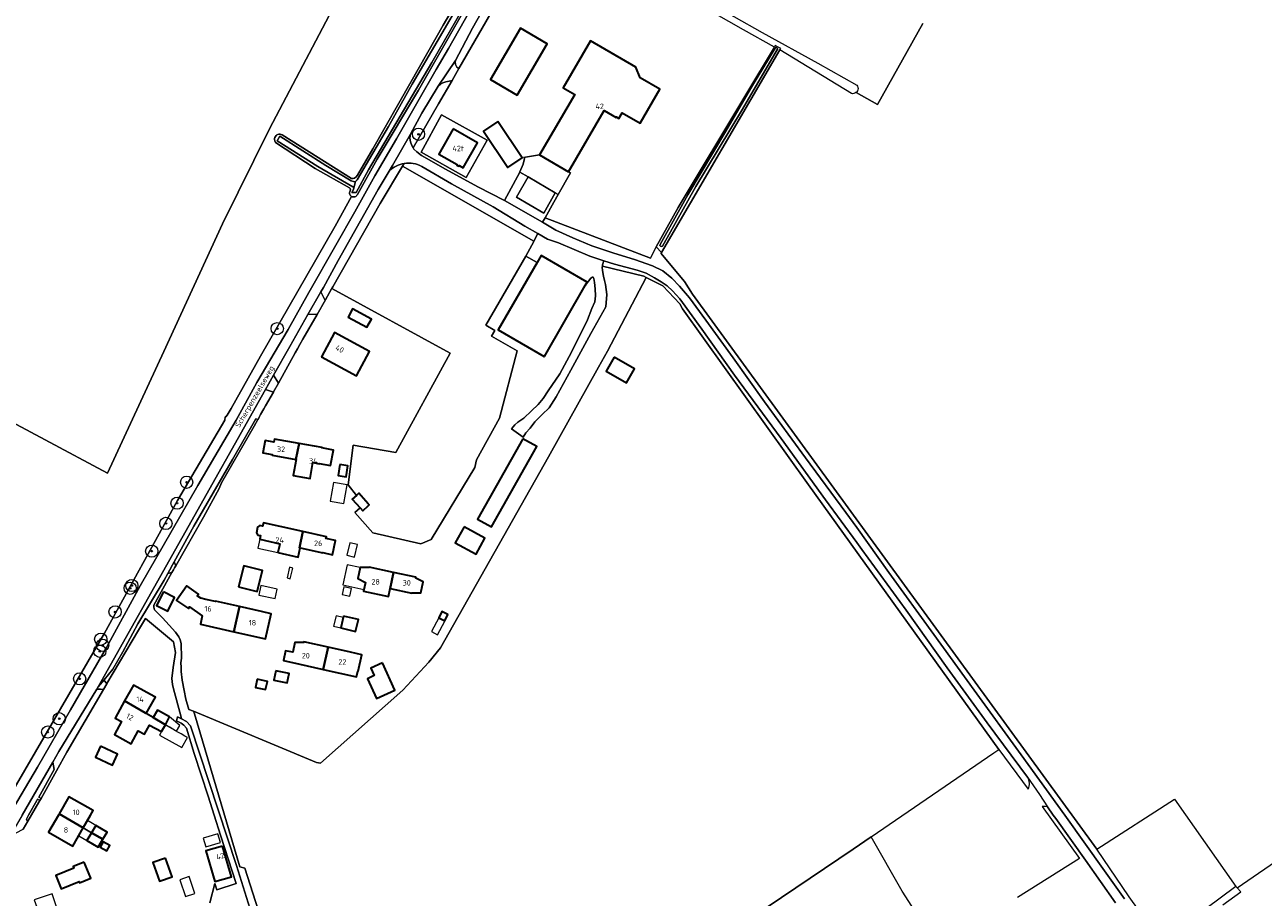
# Model space of a CAD drawing. Header units: metres. Extents: x 153919 to 160124, y 449312 to 452850.
# Tile 77 of 81: x 156728 to 157133, y 450473 to 450759. Entities that reach past the tile are written whole.
import ezdxf
from ezdxf.enums import TextEntityAlignment as Align

# ---------------------------------------------------------------- set-up
doc = ezdxf.new("R2010")
doc.units = ezdxf.units.M
for name, color, linetype, lineweight in [('B-WE-GR-BOOM-S', 90, 'Continuous', 25), ('B-WE-GR-BOS_GEMENGD-GV', 40, 'Continuous', 13), ('B-WE-GR-BOUWLAND-GV', 80, 'Continuous', 13), ('B-WE-GR-GRAS-GV', 60, 'Continuous', 13), ('B-WE-OG-BEBOUWING-GV', 7, 'Continuous', 35), ('B-WE-OG-BEBOUWING-T18', 7, 'Continuous', 18), ('B-WE-OG-BEBOUWING_LUIFEL-GV', 7, 'Continuous', 18), ('B-WE-OG-BEBOUWING_OVERBOUWING-GV', 7, 'Continuous', 18), ('B-WE-OG-TERREIN_CULTUURSCHEIDING-GV', 7, 'Continuous', 18), ('B-WE-OG-TERREIN_ERF-GV', 7, 'Continuous', 18), ('B-WE-OG-TOPOGRAFIE-T18', 7, 'Continuous', 18), ('B-WE-OG-TOPOGRAFIE_WATER-GV', 130, 'Continuous', 18), ('B-WE-OG-TOPOGRAFIE_WATER_SLOOT-GV', 120, 'Continuous', 18), ('B-WE-OG-WEG-GV', 7, 'Continuous', 18), ('B-WE-VH-VERHARDING_ASFALT-GV', 252, 'Continuous', 18), ('B-WE-VH-VERHARDING_BETONSTRAATSTEEN-GV', 252, 'Continuous', 18), ('B-WE-VH-VERHARDING_HALFVERHARDING_GRIND-GV', 252, 'Continuous', 18), ('B-WE-VH-VERHARDING_STRAATBAKSTEEN-GV', 252, 'Continuous', 18)]:
    doc.layers.add(name, color=color, linetype=linetype, lineweight=lineweight)
doc.styles.add('NLCS-ISO-M1000-T18', font='NLCS-ISO.ttf', dxfattribs={"height": 1.8})

# ---------------------------------------------------------------- blocks, each defined once
blk = doc.blocks.new('SGR-BOOM_01-SO')
at = {"linetype": 'ByBlock', "lineweight": 18}
h = blk.add_hatch(color=0, dxfattribs=at)
h.dxf.hatch_style = 1
edge = h.paths.add_edge_path()
edge.add_arc((0, 0), 0.25, 0, 360)
at = {"color": 0, "linetype": 'ByBlock', "lineweight": 18}
for radius in [2, 0.25]:
    blk.add_circle((0, 0), radius, dxfattribs=at)

msp = doc.modelspace()

# ---------------------------------------------------------------- linework, layer by layer
at = {"layer": 'B-WE-GR-BOS_GEMENGD-GV', "flags": 128}
for points in [[(156722.499, 450505.329), (156754.001, 450559.453), (156777.947, 450602.916), (156793.424, 450629.132), (156793.519, 450630.214), (156793.724, 450630.238), (156794.136, 450630.786), (156795.429, 450633.015), (156805.065, 450650.053), (156829.503, 450692.657), (156834.798, 450702.366), (156834.795, 450702.368), (156834.568, 450702.546), (156834.385, 450702.769), (156834.255, 450703.027), (156834.184, 450703.307), (156834.176, 450703.595), (156834.23, 450703.879), (156834.344, 450704.144), (156834.412, 450704.289), (156834.448, 450704.445), (156834.45, 450704.605), (156834.418, 450704.762), (156834.354, 450704.909), (156834.26, 450705.039), (156834.125, 450705.165), (156822.921, 450711.537), (156810.004, 450719.964), (156809.81, 450720.264), (156809.682, 450720.598), (156809.628, 450720.951), (156809.648, 450721.308), (156809.742, 450721.652), (156809.906, 450721.969), (156810.133, 450722.245), (156810.412, 450722.468), (156810.732, 450722.627), (156811.078, 450722.716), (156811.435, 450722.731), (156811.787, 450722.671), (156812.119, 450722.539), (156834.798, 450708.257), (156835.337, 450708.192), (156835.8, 450708.378), (156836.297, 450708.743), (156836.72, 450709.287), (156841.8, 450717.927), (156854.296, 450740.008), (156864.742, 450758.384), (156875.076, 450776.025)], [(156832.984, 450771.991), (156807.995, 450724.455), (156792.671, 450693.349), (156773.397, 450651.644), (156755.01, 450611.861), (156714.124, 450633.628)]]:
    msp.add_lwpolyline(points, dxfattribs=at)
at = {"layer": 'B-WE-GR-BOUWLAND-GV', "flags": 128}
msp.add_lwpolyline([(157021.634, 450758.897), (157006.804, 450732.399), (156999.768, 450736.337), (156999.741, 450736.311), (156999.41, 450736.114), (156999.042, 450735.996), (156998.658, 450735.961), (156998.276, 450736.014), (156974.908, 450750.351), (156936.146, 450684.013), (156935.995, 450683.754), (156943.721, 450674.547), (156946.261, 450670.419), (157078.465, 450488.776), (157103.953, 450505.213), (157124.019, 450476.637), (157124.444, 450476.189), (157272.434, 450577.945)], dxfattribs=at)
at = {"layer": 'B-WE-GR-GRAS-GV', "flags": 128}
for points in [[(156773.397, 450651.644), (156792.671, 450693.349), (156807.995, 450724.455), (156832.984, 450771.991), (156842.301, 450783.61), (156858.176, 450799.815), (156887.008, 450796.93), (156890.774, 450803.424), (156950.772, 450906.87), (156949.463, 450907.854), (156931.015, 450901.999), (156908.047, 450892.425), (156888.148, 450884.131), (156841.793, 450863.48), (156738.943, 450818.431), (156671.627, 450789.587)], [(156961.372, 450463.519), (156998.87, 450488.855), (157004.752, 450492.887), (157044.878, 450520.389), (157046.505, 450521.47), (156984.195, 450607.989), (156943.052, 450665.536), (156942.117, 450667.184), (156936.657, 450673.08), (156931.163, 450675.893), (156918.562, 450651.748), (156915.526, 450646.547), (156899.172, 450617.155), (156863.85, 450554.714), (156860.096, 450549.974), (156851.547, 450540.823), (156824.691, 450517.01), (156823.368, 450517.143), (156783.152, 450533.944), (156783.438, 450533.063), (156798.233, 450483.011), (156799.903, 450482.637), (156805.195, 450466.233)], [(156556.4, 450623.722), (156554.989, 450623.268), (156563.881, 450595.625), (156567.348, 450596.821), (156659.171, 450628.505), (156669.424, 450630.471), (156684.944, 450632.035), (156714.124, 450633.628), (156755.01, 450611.861), (156773.397, 450651.644)], [(156805.195, 450466.233), (156799.903, 450482.637), (156798.233, 450483.011), (156783.438, 450533.063), (156783.152, 450533.944), (156781.659, 450534.489), (156780.664, 450537.929), (156780.058, 450540.77), (156779.445, 450544.119), (156779.145, 450546.986), (156779.052, 450548.41), (156778.972, 450549.746), (156779.254, 450551.308), (156779.085, 450556.156), (156778.782, 450557.328), (156778.34, 450558.325), (156777.246, 450559.862), (156775.143, 450562.146), (156773.009, 450564.466), (156770.43, 450567.088), (156770.158, 450568.031), (156770.159, 450568.603), (156776.061, 450579.294), (156774.714, 450578.971), (156773.543, 450576.849), (156764.957, 450562.5), (156760.032, 450553.332), (156756.762, 450547.741), (156753.891, 450544.266), (156754.135, 450543.803), (156754.752, 450542.92), (156754.812, 450543.022), (156765.102, 450560.426), (156767.486, 450564.325), (156776.554, 450556.613), (156776.947, 450554.948), (156777.268, 450553.114), (156776.505, 450548.25), (156776.002, 450544.626), (156776.247, 450542.727), (156776.572, 450541.295), (156779.039, 450532.404), (156779.213, 450531.451), (156780.889, 450530.625), (156782.163, 450529.219), (156797.24, 450483.51), (156802.055, 450467.778)]]:
    msp.add_lwpolyline(points, dxfattribs=at)
for points in [[(156860.804, 450590.152), (156875.146, 450613.661), (156875.704, 450616.144), (156883.201, 450629.83), (156888.956, 450651.881), (156880.604, 450656.697), (156881.663, 450658.549), (156878.698, 450660.268), (156891.796, 450682.859), (156894.422, 450687.609), (156894.452, 450687.667), (156894.454, 450687.671), (156851.518, 450712.289), (156844.197, 450700.095), (156828.67, 450672.784), (156828.374, 450672.262), (156867.032, 450651.115), (156849.248, 450618.605), (156835.334, 450621.039), (156833.727, 450607.96), (156836.404, 450604.566), (156837.174, 450605.254), (156840.223, 450601.84), (156840.579, 450601.441), (156840.394, 450601.276), (156838.455, 450599.543), (156837.615, 450600.484), (156835.92, 450598.97), (156841.752, 450592.262), (156857.419, 450588.662)], [(156920.74, 450649.761), (156927.345, 450645.911), (156924.683, 450641.345), (156918.078, 450645.195)]]:
    msp.add_lwpolyline(points, close=True, dxfattribs=at)
at = {"layer": 'B-WE-OG-BEBOUWING-GV', "flags": 128}
for points in [[(156889.005, 450735.51), (156898.787, 450752.277), (156890.044, 450757.378), (156880.262, 450740.611)], [(156896.294, 450715.941), (156905.772, 450710.428), (156917.43, 450730.471), (156921.298, 450728.222), (156921.389, 450728.378), (156922.265, 450727.868), (156923.321, 450729.683), (156929.158, 450726.288), (156935.619, 450737.396), (156929.142, 450741.163), (156927.79, 450744.601), (156912.948, 450753.234), (156904.033, 450737.907), (156907.797, 450735.718)], [(156868.033, 450724.424), (156863.385, 450716.227), (156869.371, 450712.833), (156869.255, 450712.628), (156869.9, 450712.263), (156870.004, 450712.446), (156871.344, 450711.686), (156876.004, 450719.904)], [(156882.639, 450726.836), (156877.918, 450723.67), (156885.893, 450711.782), (156890.614, 450714.948)], [(156911.236, 450673.202), (156911.904, 450674.361), (156896.837, 450683.053), (156895.5, 450680.735), (156882.782, 450658.688), (156897.848, 450649.996), (156897.879, 450650.05)], [(156833.679, 450662.891), (156839.832, 450659.553), (156841.293, 450662.246), (156835.14, 450665.584)], [(156824.996, 450649.874), (156836.414, 450643.699), (156840.7, 450651.6), (156829.279, 450657.796)], [(156920.74, 450649.761), (156918.078, 450645.195), (156924.683, 450641.345), (156927.345, 450645.911)], [(156816.586, 450616.325), (156817.694, 450621.539), (156809.574, 450623.001), (156809.389, 450621.973), (156806.572, 450622.48), (156805.844, 450618.438), (156808.894, 450617.889), (156808.866, 450617.732)], [(156890.806, 450623.07), (156876.051, 450596.82), (156880.596, 450594.266), (156895.351, 450620.516)], [(156817.694, 450621.539), (156816.586, 450616.325), (156816.689, 450616.306), (156815.74, 450611.097), (156821.244, 450610.093), (156822.193, 450615.302), (156824.198, 450614.937), (156824.218, 450615.045), (156827.953, 450614.364), (156828.872, 450619.406), (156825.137, 450620.087), (156825.157, 450620.195)], [(156830.964, 450614.667), (156830.421, 450611.077), (156833.099, 450610.671), (156833.642, 450614.261)], [(156836.404, 450604.566), (156835.049, 450603.357), (156837.615, 450600.484), (156838.455, 450599.543), (156840.394, 450601.276), (156840.579, 450601.441), (156840.223, 450601.84), (156837.174, 450605.254)], [(156810.74, 450585.836), (156817.389, 450584.365), (156818.059, 450587.396), (156817.84, 450587.445), (156818.938, 450592.74), (156811.49, 450594.388), (156805.989, 450595.607), (156805.739, 450594.484), (156804.841, 450594.682), (156804.09, 450594.189), (156803.686, 450592.338), (156804.164, 450591.576), (156805.049, 450591.385), (156804.796, 450590.208), (156811.386, 450588.701), (156811.259, 450588.137)], [(156871.631, 450594.294), (156868.744, 450589.066), (156875.524, 450585.322), (156878.411, 450590.551)], [(156818.059, 450587.396), (156825.401, 450585.772), (156825.414, 450585.827), (156828.544, 450585.135), (156829.568, 450589.76), (156826.461, 450590.447), (156826.594, 450591.047), (156818.938, 450592.74), (156817.84, 450587.445)], [(156797.903, 450574.658), (156803.937, 450573.149), (156805.651, 450580.002), (156799.617, 450581.511)], [(156847.447, 450574.112), (156848.532, 450579.368), (156840.569, 450581.125), (156840.531, 450580.954), (156837.641, 450580.949), (156836.847, 450577.355), (156839.339, 450576.079), (156838.714, 450573.247), (156846.896, 450571.441)], [(156848.532, 450579.368), (156847.447, 450574.112), (156854.529, 450572.549), (156854.552, 450572.654), (156857.488, 450572.658), (156858.281, 450576.254), (156855.784, 450577.533), (156855.833, 450577.756)], [(156796.285, 450559.965), (156798.188, 450568.164), (156790.334, 450569.931), (156790.31, 450569.824), (156787.219, 450570.517), (156785.506, 450570.908), (156784.381, 450571.696), (156784.797, 450572.292), (156780.949, 450574.981), (156777.616, 450570.21), (156781.468, 450567.518), (156781.858, 450568.076), (156786.015, 450565.171), (156785.395, 450562.418)], [(156773.28, 450573.041), (156771.026, 450568.521), (156774.714, 450566.682), (156776.968, 450571.202)], [(156798.188, 450568.164), (156796.285, 450559.965), (156806.709, 450557.618), (156808.557, 450565.831), (156805.353, 450566.552)], [(156866.339, 450565.573), (156864.386, 450566.586), (156863.328, 450564.544), (156865.281, 450563.531)], [(156832.22, 450565.102), (156831.293, 450561.21), (156836.157, 450560.052), (156837.084, 450563.944)], [(156825.521, 450547.616), (156827.122, 450554.878), (156819.201, 450556.626), (156819.163, 450556.455), (156816.273, 450556.45), (156815.571, 450553.272), (156813.27, 450553.753), (156812.597, 450550.522), (156817.95, 450549.348), (156825.153, 450547.697)], [(156827.122, 450554.878), (156825.521, 450547.616), (156836.432, 450545.223), (156836.84, 450547.08), (156836.947, 450547.056), (156838.131, 450552.453), (156834.465, 450553.257)], [(156844.978, 450549.767), (156841.153, 450548.028), (156842.251, 450545.61), (156839.988, 450544.582), (156842.922, 450538.127), (156849.011, 450540.894)], [(156810.061, 450547.21), (156809.416, 450544.101), (156813.803, 450543.191), (156814.448, 450546.3)], [(156760.611, 450537.303), (156767.348, 450533.374), (156767.653, 450533.196), (156770.706, 450538.528), (156770.303, 450538.759), (156763.468, 450542.51)], [(156803.956, 450544.398), (156803.386, 450541.728), (156806.726, 450541.016), (156807.295, 450543.686)], [(156773.936, 450529.532), (156769.919, 450531.875), (156767.653, 450533.196), (156767.348, 450533.374), (156760.611, 450537.303), (156757.538, 450531.703), (156759.598, 450530.572), (156757.274, 450526.338), (156762.753, 450523.331), (156765.063, 450527.539), (156767.14, 450526.398), (156768.8, 450529.423), (156772.701, 450527.282), (156773.319, 450528.407)], [(156769.919, 450531.875), (156773.936, 450529.532), (156775.328, 450532.067), (156771.339, 450534.353)], [(156752.763, 450522.476), (156751.089, 450518.919), (156756.624, 450516.315), (156758.298, 450519.872)], [(156739.203, 450500.4), (156747.093, 450495.787), (156749.481, 450500), (156750.326, 450501.491), (156742.375, 450505.997)], [(156747.093, 450495.787), (156739.203, 450500.4), (156738.976, 450500), (156735.777, 450494.357), (156743.728, 450489.85)], [(156753.478, 450492.054), (156749.781, 450494.215), (156748.265, 450491.62), (156751.963, 450489.461)], [(156749.781, 450494.215), (156753.478, 450492.054), (156754.854, 450494.411), (156751.156, 450496.57)], [(156752.609, 450489.45), (156754.793, 450488.234), (156755.766, 450489.981), (156753.582, 450491.197)], [(156792.607, 450489.839), (156787.21, 450488.249), (156790.166, 450478.215), (156795.563, 450479.805)], [(156747.402, 450484.586), (156743.778, 450483.108), (156743.961, 450482.659), (156738.083, 450480.263), (156739.859, 450475.906), (156745.73, 450478.3), (156745.909, 450477.862), (156749.54, 450479.342)], [(156774.001, 450485.913), (156769.834, 450484.415), (156772.026, 450478.319), (156776.193, 450479.817)]]:
    msp.add_lwpolyline(points, close=True, dxfattribs=at)
at = {"layer": 'B-WE-OG-BEBOUWING_LUIFEL-GV', "flags": 128}
for points in [[(156811.386, 450588.701), (156804.796, 450590.208), (156804.151, 450587.294), (156810.74, 450585.836)], [(156833.405, 450581.884), (156831.941, 450575.251), (156838.821, 450573.733), (156839.339, 450576.079), (156836.847, 450577.355), (156837.641, 450580.949)], [(156828.958, 450561.766), (156831.293, 450561.21), (156832.104, 450564.615), (156829.769, 450565.171)], [(156862.874, 450558.95), (156865.29, 450563.45), (156863.352, 450564.49), (156860.936, 450559.991)], [(156781.141, 450525.329), (156780.328, 450525.803), (156779.056, 450526.545), (156778.053, 450527.13), (156777.285, 450527.578), (156776.378, 450528.107), (156775.388, 450528.684), (156773.936, 450529.532), (156773.319, 450528.407), (156772.701, 450527.282), (156772.038, 450526.075), (156779.348, 450522.062)], [(156778.654, 450529.276), (156775.328, 450532.067), (156773.936, 450529.532), (156777.568, 450527.414)], [(156749.781, 450494.215), (156751.156, 450496.57), (156748.437, 450498.158), (156747.093, 450495.787)], [(156749.781, 450494.215), (156747.093, 450495.787), (156745.61, 450493.17), (156748.265, 450491.62)], [(156736.581, 450460.627), (156735.698, 450465.43), (156739.692, 450466.165), (156736.977, 450474.251), (156730.997, 450472.243), (156733.702, 450465.063), (156734.585, 450460.259)]]:
    msp.add_lwpolyline(points, close=True, dxfattribs=at)
at = {"layer": 'B-WE-OG-BEBOUWING_OVERBOUWING-GV', "flags": 128}
for points in [[(156828.939, 450608.815), (156827.879, 450602.655), (156832.314, 450601.892), (156833.374, 450608.051)], [(156833.314, 450584.953), (156835.815, 450584.382), (156836.76, 450588.519), (156834.26, 450589.091)], [(156815.612, 450580.798), (156814.58, 450581.053), (156813.714, 450577.541), (156814.746, 450577.286)], [(156810.492, 450573.932), (156805.111, 450575.073), (156804.447, 450571.943), (156809.828, 450570.802)], [(156832.305, 450574.666), (156831.741, 450572.127), (156834.279, 450571.563), (156834.843, 450574.102)], [(156787.153, 450489.597), (156791.949, 450491.01), (156791.102, 450493.887), (156786.305, 450492.474)], [(156781.717, 450479.841), (156778.684, 450478.821), (156780.533, 450473.324), (156783.566, 450474.344)]]:
    msp.add_lwpolyline(points, close=True, dxfattribs=at)
at = {"layer": 'B-WE-OG-TERREIN_CULTUURSCHEIDING-GV', "flags": 128}
for points in [[(156722.883, 450500), (156732.09, 450515.609), (156742.919, 450534.399), (156754.716, 450554.773), (156765.695, 450574.933), (156776.18, 450593.211), (156784.544, 450607.815), (156790.137, 450617.3), (156797.095, 450629.153), (156803.873, 450641.472), (156814.078, 450658.81), (156820.881, 450670.946), (156829.669, 450686.39), (156835.862, 450697.271), (156842.442, 450709.047), (156849.544, 450721.219), (156856.454, 450733.463), (156862.499, 450743.934), (156866.473, 450750.727), (156876.782, 450768.98)], [(156873.706, 450766.948), (156856.655, 450737.13), (156843.161, 450714.569), (156836.722, 450703.005), (156836.587, 450702.749), (156836.401, 450702.529), (156836.17, 450702.355), (156835.908, 450702.235), (156835.625, 450702.175), (156835.337, 450702.178), (156835.056, 450702.243), (156834.798, 450702.366), (156829.503, 450692.657), (156805.065, 450650.053), (156795.429, 450633.015), (156794.136, 450630.786), (156793.724, 450630.238), (156793.519, 450630.214), (156793.424, 450629.132), (156777.947, 450602.916), (156754.001, 450559.453), (156722.499, 450505.329)], [(156825.931, 450668.771), (156826.277, 450668.575), (156828.29, 450672.115), (156828.374, 450672.262), (156828.67, 450672.784), (156844.197, 450700.095), (156851.518, 450712.289), (156852.048, 450713.173)], [(156847.131, 450710.637), (156843.572, 450704.618), (156837.708, 450694.341), (156830.43, 450681.378), (156825.628, 450672.534), (156824.787, 450671.11), (156825.931, 450668.771)], [(157084.595, 450471.311), (157074.768, 450485.196), (157065.058, 450498.823), (157064.261, 450500), (157062.434, 450502.697), (157061.688, 450502.803), (157061.145, 450502.815), (157060.686, 450502.791), (157072.83, 450485.787), (157052.612, 450473.049)], [(157026.102, 450457.622), (157014.834, 450475.079), (157004.752, 450492.887), (156998.87, 450488.855), (156961.372, 450463.519)]]:
    msp.add_lwpolyline(points, dxfattribs=at)
for points in [[(156869.916, 450744.204), (156881.558, 450764.392), (156880.509, 450764.464), (156879.379, 450764.29), (156878.429, 450764.012), (156877.688, 450763.14), (156874.371, 450757.411), (156868.793, 450746.776), (156868.659, 450746.248), (156868.849, 450745.508), (156869.205, 450744.689)], [(156854.955, 450718.26), (156863.27, 450732.679), (156867.675, 450740.318), (156866.686, 450740.083), (156865.652, 450739.823), (156864.627, 450739.483), (156863.869, 450739.064), (156863.129, 450738.401), (156857.833, 450729.634), (156854.106, 450722.736), (156853.924, 450721.404), (156854.141, 450720.199), (156854.546, 450718.98)], [(156820.479, 450663.712), (156814.592, 450653.248), (156809.334, 450643.902), (156810.889, 450641.323), (156816.367, 450651.202), (156817.111, 450652.486), (156817.956, 450653.943), (156818.933, 450655.629), (156823.622, 450663.719), (156823.315, 450663.897)], [(156733.292, 450505.453), (156738.293, 450514.472), (156741.679, 450520.579), (156753.691, 450541.107), (156752.714, 450541.199), (156752.009, 450541.132), (156751.479, 450541.133), (156739.148, 450520.78), (156737.094, 450517.242), (156737.546, 450514.922), (156732.542, 450505.884)]]:
    msp.add_lwpolyline(points, close=True, dxfattribs=at)
at = {"layer": 'B-WE-OG-TERREIN_CULTUURSCHEIDING-GV'}
msp.add_lwpolyline([(156852.048, 450713.173, 0.1603084), (156847.131, 450710.637)], format="xyb", dxfattribs=at)
at = {"layer": 'B-WE-OG-TERREIN_ERF-GV', "flags": 128}
for points in [[(156881.558, 450764.392), (156869.916, 450744.204), (156867.675, 450740.318), (156863.27, 450732.679), (156854.955, 450718.26), (156855.216, 450717.801), (156856.115, 450716.941), (156857.639, 450715.794), (156865.503, 450711.309), (156876.079, 450705.461), (156884.836, 450701.005), (156889.823, 450710.311), (156889.865, 450710.389), (156890.901, 450712.956), (156891.349, 450714.743), (156891.034, 450715.103), (156896.294, 450715.941), (156907.797, 450735.718), (156904.033, 450737.907), (156912.948, 450753.234), (156927.79, 450744.601), (156929.142, 450741.163), (156935.619, 450737.396), (156929.158, 450726.288), (156923.321, 450729.683), (156922.265, 450727.868), (156921.389, 450728.378), (156921.298, 450728.222), (156917.43, 450730.471), (156905.772, 450710.428), (156906.393, 450710.086), (156902.416, 450703.035), (156900.957, 450700.48), (156898.097, 450695.406), (156932.532, 450682.187), (156934.404, 450685.915), (156941.642, 450698.695), (156963.73, 450735.65), (156973.063, 450751.207), (156962.992, 450756.901), (156949.332, 450764.577)], [(156950.595, 450766.503), (156969.034, 450756.02), (156987.34, 450745.97), (157000.079, 450738.726), (157000.275, 450738.394), (157000.392, 450738.026), (157000.425, 450737.642), (157000.372, 450737.26), (157000.235, 450736.899), (157000.021, 450736.577), (156999.768, 450736.337), (157006.804, 450732.399), (157021.634, 450758.897)], [(156788.426, 450471.243), (156790.067, 450477.645), (156790.761, 450475.579), (156797.123, 450477.586), (156791.93, 450493.385), (156789.894, 450500), (156787.982, 450506.208), (156783.386, 450520.1), (156780.808, 450528.383), (156780.019, 450529.427), (156779.145, 450530.02), (156777.535, 450530.813), (156777.856, 450532.119), (156779.213, 450531.451), (156779.039, 450532.404), (156776.572, 450541.295), (156776.247, 450542.727), (156776.002, 450544.626), (156776.505, 450548.25), (156777.268, 450553.114), (156776.947, 450554.948), (156776.554, 450556.613), (156767.486, 450564.325), (156765.102, 450560.426), (156754.812, 450543.022), (156754.752, 450542.92), (156753.691, 450541.107), (156741.679, 450520.579), (156738.293, 450514.472), (156733.292, 450505.453), (156732.889, 450504.725), (156732.596, 450504.197), (156728.936, 450497.971), (156727.401, 450495.359)]]:
    msp.add_lwpolyline(points, dxfattribs=at)
for points in [[(156898.787, 450752.277), (156889.005, 450735.51), (156880.262, 450740.611), (156890.044, 450757.378)], [(156864.283, 450729.023), (156879.163, 450720.804), (156872.292, 450708.525), (156857.619, 450716.852)], [(156864.283, 450729.023), (156857.619, 450716.852), (156872.292, 450708.525), (156879.163, 450720.804)], [(156868.033, 450724.424), (156876.004, 450719.904), (156871.344, 450711.686), (156870.004, 450712.446), (156869.9, 450712.263), (156869.255, 450712.628), (156869.371, 450712.833), (156863.385, 450716.227)], [(156877.918, 450723.67), (156882.639, 450726.836), (156890.614, 450714.948), (156885.893, 450711.782)], [(156889.823, 450710.311), (156892.541, 450708.736), (156901.436, 450703.576), (156902.416, 450703.035), (156906.393, 450710.086), (156905.772, 450710.428), (156896.294, 450715.941), (156891.034, 450715.103), (156891.349, 450714.743), (156890.901, 450712.956), (156889.865, 450710.389)], [(156884.836, 450701.005), (156897.243, 450693.892), (156898.097, 450695.406), (156900.957, 450700.48), (156902.416, 450703.035), (156901.436, 450703.576), (156897.704, 450696.921), (156888.737, 450702.11), (156892.541, 450708.736), (156889.823, 450710.311)], [(156901.436, 450703.576), (156892.541, 450708.736), (156888.737, 450702.11), (156897.704, 450696.921)], [(156908.956, 450655.766), (156911.96, 450662.034), (156913.339, 450665.746), (156914.32, 450667.919), (156914.573, 450669.87), (156914.509, 450672.091), (156914.28, 450674.196), (156913.997, 450675.482), (156913.824, 450675.931), (156913.576, 450675.933), (156913.096, 450675.6), (156911.236, 450673.202), (156897.879, 450650.05), (156897.848, 450649.996), (156882.782, 450658.688), (156895.5, 450680.735), (156891.796, 450682.859), (156878.698, 450660.268), (156881.663, 450658.549), (156880.604, 450656.697), (156888.956, 450651.881), (156883.201, 450629.83), (156875.704, 450616.144), (156875.146, 450613.661), (156860.804, 450590.152), (156857.419, 450588.662), (156841.752, 450592.262), (156835.92, 450598.97), (156837.615, 450600.484), (156835.049, 450603.357), (156836.404, 450604.566), (156833.727, 450607.96), (156835.334, 450621.039), (156849.248, 450618.605), (156867.032, 450651.115), (156828.374, 450672.262), (156828.29, 450672.115), (156826.277, 450668.575), (156823.622, 450663.719), (156818.933, 450655.629), (156817.956, 450653.943), (156817.111, 450652.486), (156816.367, 450651.202), (156810.889, 450641.323), (156809.266, 450638.396), (156809.253, 450638.373), (156806.693, 450633.849), (156806.165, 450632.916), (156805.041, 450631.046), (156804.752, 450630.418), (156804.26, 450629.352), (156804.169, 450629.389), (156802.961, 450627.254), (156795.972, 450615.104), (156792.266, 450608.687), (156791.495, 450606.86), (156786.416, 450597.397), (156777.308, 450581.552), (156776.949, 450580.901), (156776.583, 450580.239), (156776.061, 450579.294), (156770.159, 450568.603), (156770.158, 450568.031), (156770.43, 450567.088), (156773.009, 450564.466), (156775.143, 450562.146), (156777.246, 450559.862), (156778.34, 450558.325), (156778.782, 450557.328), (156779.085, 450556.156), (156779.254, 450551.308), (156778.972, 450549.746), (156779.052, 450548.41), (156779.145, 450546.986), (156779.445, 450544.119), (156780.058, 450540.77), (156780.664, 450537.929), (156781.659, 450534.489), (156783.152, 450533.944), (156823.368, 450517.143), (156824.691, 450517.01), (156851.547, 450540.823), (156860.096, 450549.974), (156863.85, 450554.714), (156899.172, 450617.155), (156915.526, 450646.547), (156918.562, 450651.748), (156931.163, 450675.893), (156930.343, 450676.313), (156916.83, 450679.541), (156916.777, 450679.186), (156916.852, 450678.134), (156917.256, 450676.31), (156917.58, 450674.843), (156917.83, 450673.561), (156918.283, 450670.294), (156918.002, 450666.279), (156913.04, 450657.549), (156906.519, 450645.472), (156901.681, 450636.806), (156899.399, 450633.194), (156897.123, 450631.023), (156894.734, 450628.645), (156893.245, 450626.563), (156891.842, 450624.972), (156890.908, 450623.566), (156887.088, 450626.339), (156888.182, 450627.694), (156889.158, 450628.552), (156891.108, 450629.828), (156893.702, 450632.263), (156895.816, 450634.246), (156897.44, 450636.235), (156899.128, 450638.764), (156902.888, 450644.345), (156906, 450650.002)], [(156833.679, 450662.891), (156835.14, 450665.584), (156841.293, 450662.246), (156839.832, 450659.553)], [(156840.7, 450651.6), (156836.414, 450643.699), (156824.996, 450649.874), (156829.279, 450657.796)], [(156825.137, 450620.087), (156828.872, 450619.406), (156827.953, 450614.364), (156824.218, 450615.045), (156824.198, 450614.937), (156822.193, 450615.302), (156821.244, 450610.093), (156815.74, 450611.097), (156816.689, 450616.306), (156816.586, 450616.325), (156808.866, 450617.732), (156808.894, 450617.889), (156805.844, 450618.438), (156806.572, 450622.48), (156809.389, 450621.973), (156809.574, 450623.001), (156817.694, 450621.539), (156825.157, 450620.195)], [(156876.051, 450596.82), (156890.806, 450623.07), (156895.351, 450620.516), (156880.596, 450594.266)], [(156833.642, 450614.261), (156833.099, 450610.671), (156830.421, 450611.077), (156830.964, 450614.667)], [(156826.461, 450590.447), (156829.568, 450589.76), (156828.544, 450585.135), (156825.414, 450585.827), (156825.401, 450585.772), (156818.059, 450587.396), (156817.389, 450584.365), (156810.74, 450585.836), (156811.259, 450588.137), (156811.386, 450588.701), (156804.796, 450590.208), (156805.049, 450591.385), (156804.164, 450591.576), (156803.686, 450592.338), (156804.09, 450594.189), (156804.841, 450594.682), (156805.739, 450594.484), (156805.989, 450595.607), (156811.49, 450594.388), (156818.938, 450592.74), (156826.594, 450591.047)], [(156868.744, 450589.066), (156871.631, 450594.294), (156878.411, 450590.551), (156875.524, 450585.322)], [(156799.617, 450581.511), (156805.651, 450580.002), (156803.937, 450573.149), (156797.903, 450574.658)], [(156837.641, 450580.949), (156840.531, 450580.954), (156840.569, 450581.125), (156848.532, 450579.368), (156855.833, 450577.756), (156855.784, 450577.533), (156858.281, 450576.254), (156857.488, 450572.658), (156854.552, 450572.654), (156854.529, 450572.549), (156847.447, 450574.112), (156846.896, 450571.441), (156838.714, 450573.247), (156839.339, 450576.079), (156836.847, 450577.355)], [(156796.285, 450559.965), (156785.395, 450562.418), (156786.015, 450565.171), (156781.858, 450568.076), (156781.468, 450567.518), (156777.616, 450570.21), (156780.949, 450574.981), (156784.797, 450572.292), (156784.381, 450571.696), (156785.506, 450570.908), (156787.219, 450570.517), (156790.31, 450569.824), (156790.334, 450569.931), (156798.188, 450568.164), (156805.353, 450566.552), (156808.557, 450565.831), (156806.709, 450557.618)], [(156776.968, 450571.202), (156774.714, 450566.682), (156771.026, 450568.521), (156773.28, 450573.041)], [(156865.281, 450563.531), (156863.328, 450564.544), (156864.386, 450566.586), (156866.339, 450565.573)], [(156837.084, 450563.944), (156836.157, 450560.052), (156831.293, 450561.21), (156832.22, 450565.102)], [(156836.432, 450545.223), (156825.521, 450547.616), (156825.153, 450547.697), (156817.95, 450549.348), (156812.597, 450550.522), (156813.27, 450553.753), (156815.571, 450553.272), (156816.273, 450556.45), (156819.163, 450556.455), (156819.201, 450556.626), (156827.122, 450554.878), (156834.465, 450553.257), (156838.131, 450552.453), (156836.947, 450547.056), (156836.84, 450547.08)], [(156839.988, 450544.582), (156842.251, 450545.61), (156841.153, 450548.028), (156844.978, 450549.767), (156849.011, 450540.894), (156842.922, 450538.127)], [(156810.061, 450547.21), (156814.448, 450546.3), (156813.803, 450543.191), (156809.416, 450544.101)], [(156769.919, 450531.875), (156771.339, 450534.353), (156775.328, 450532.067), (156773.936, 450529.532), (156773.319, 450528.407), (156772.701, 450527.282), (156768.8, 450529.423), (156767.14, 450526.398), (156765.063, 450527.539), (156762.753, 450523.331), (156757.274, 450526.338), (156759.598, 450530.572), (156757.538, 450531.703), (156760.611, 450537.303), (156763.468, 450542.51), (156770.303, 450538.759), (156770.706, 450538.528), (156767.653, 450533.196)], [(156807.295, 450543.686), (156806.726, 450541.016), (156803.386, 450541.728), (156803.956, 450544.398)], [(156751.089, 450518.919), (156752.763, 450522.476), (156758.298, 450519.872), (156756.624, 450516.315)], [(156738.976, 450500), (156739.203, 450500.4), (156742.375, 450505.997), (156750.326, 450501.491), (156749.481, 450500), (156747.093, 450495.787), (156743.728, 450489.85), (156735.777, 450494.357)], [(156751.963, 450489.461), (156748.265, 450491.62), (156749.781, 450494.215), (156751.156, 450496.57), (156754.854, 450494.411), (156753.478, 450492.054)], [(156752.609, 450489.45), (156753.582, 450491.197), (156755.766, 450489.981), (156754.793, 450488.234)], [(156792.607, 450489.839), (156795.563, 450479.805), (156790.166, 450478.215), (156787.21, 450488.249)], [(156738.083, 450480.263), (156743.961, 450482.659), (156743.778, 450483.108), (156747.402, 450484.586), (156749.54, 450479.342), (156745.909, 450477.862), (156745.73, 450478.3), (156739.859, 450475.906)], [(156774.001, 450485.913), (156776.193, 450479.817), (156772.026, 450478.319), (156769.834, 450484.415)]]:
    msp.add_lwpolyline(points, close=True, dxfattribs=at)
at = {"layer": 'B-WE-OG-TOPOGRAFIE_WATER-GV', "flags": 128}
for points in [[(156871.912, 450768.655), (156862.765, 450753.021), (156854.611, 450739.06), (156846.902, 450725.233), (156836.64, 450707.833), (156836.062, 450707.27), (156835.532, 450705.209), (156835.54, 450705.201), (156835.414, 450704.633), (156834.919, 450703.628), (156835.492, 450703.638), (156836.331, 450703.652), (156840.411, 450711.105), (156861.057, 450746.192), (156875.084, 450770.659)], [(156973.31, 450750.869), (156965.648, 450738.109), (156957.211, 450723.697), (156944.823, 450702.901), (156935.719, 450686.641)], [(156936.448, 450686.117), (156947.405, 450705.631), (156962.292, 450730.355), (156974.096, 450750.481)]]:
    msp.add_lwpolyline(points, dxfattribs=at)
at = {"layer": 'B-WE-OG-TOPOGRAFIE_WATER-GV'}
for points in [[(156974.096, 450750.481, 0.8224769), (156973.31, 450750.869)], [(156935.719, 450686.641, 0.9342304), (156936.448, 450686.117)]]:
    msp.add_lwpolyline(points, format="xyb", dxfattribs=at)
at = {"layer": 'B-WE-OG-TOPOGRAFIE_WATER-GV', "flags": 128}
msp.add_lwpolyline([(156835.532, 450705.209), (156836.062, 450707.27), (156835.952, 450707.163), (156835.505, 450707.204), (156834.711, 450707.514), (156826.46, 450712.526), (156811.401, 450722.092), (156810.538, 450720.591), (156823.751, 450712.142), (156835.183, 450705.545)], close=True, dxfattribs=at)
at = {"layer": 'B-WE-OG-TOPOGRAFIE_WATER_SLOOT-GV', "flags": 128}
for points in [[(156875.076, 450776.025), (156864.742, 450758.384), (156854.296, 450740.008), (156841.8, 450717.927), (156836.72, 450709.287), (156836.297, 450708.743), (156835.8, 450708.378), (156835.337, 450708.192), (156834.798, 450708.257), (156812.119, 450722.539), (156811.787, 450722.671), (156811.435, 450722.731), (156811.078, 450722.716), (156810.732, 450722.627), (156810.412, 450722.468), (156810.133, 450722.245), (156809.906, 450721.969), (156809.742, 450721.652), (156809.648, 450721.308), (156809.628, 450720.951), (156809.682, 450720.598), (156809.81, 450720.264), (156810.004, 450719.964), (156822.921, 450711.537), (156834.125, 450705.165), (156834.26, 450705.039), (156834.354, 450704.909), (156834.418, 450704.762), (156834.45, 450704.605), (156834.448, 450704.445), (156834.412, 450704.289), (156834.344, 450704.144), (156834.23, 450703.879), (156834.176, 450703.595), (156834.184, 450703.307), (156834.255, 450703.027), (156834.385, 450702.769), (156834.568, 450702.546), (156834.795, 450702.368), (156834.798, 450702.366), (156835.056, 450702.243), (156835.337, 450702.178), (156835.625, 450702.175), (156835.908, 450702.235), (156836.17, 450702.355), (156836.401, 450702.529), (156836.587, 450702.749), (156836.722, 450703.005), (156843.161, 450714.569), (156856.655, 450737.13), (156873.706, 450766.948)], [(156875.084, 450770.659), (156861.057, 450746.192), (156840.411, 450711.105), (156836.331, 450703.652), (156835.492, 450703.638), (156834.919, 450703.628), (156835.414, 450704.633), (156835.54, 450705.201), (156835.532, 450705.209), (156835.183, 450705.545), (156823.751, 450712.142), (156810.538, 450720.591), (156811.401, 450722.092), (156826.46, 450712.526), (156834.711, 450707.514), (156835.505, 450707.204), (156835.952, 450707.163), (156836.062, 450707.27), (156836.64, 450707.833), (156846.902, 450725.233), (156854.611, 450739.06), (156862.765, 450753.021), (156871.912, 450768.655)], [(156935.719, 450686.641), (156944.823, 450702.901), (156957.211, 450723.697), (156965.648, 450738.109), (156973.31, 450750.869)], [(156974.096, 450750.481), (156962.292, 450730.355), (156947.405, 450705.631), (156936.448, 450686.117)]]:
    msp.add_lwpolyline(points, dxfattribs=at)
msp.add_lwpolyline([(156936.146, 450684.013), (156974.908, 450750.351), (156975.147, 450750.735), (156974.284, 450751.226), (156973.382, 450751.738), (156973.063, 450751.207), (156963.73, 450735.65), (156941.642, 450698.695), (156934.404, 450685.915)], close=True, dxfattribs=at)
at = {"layer": 'B-WE-OG-TOPOGRAFIE_WATER_SLOOT-GV'}
for points in [[(156973.31, 450750.869, -0.8224769), (156974.096, 450750.481)], [(156936.448, 450686.117, -0.9342304), (156935.719, 450686.641)]]:
    msp.add_lwpolyline(points, format="xyb", dxfattribs=at)
at = {"layer": 'B-WE-OG-WEG-GV', "flags": 128}
for points in [[(156852.048, 450713.173), (156851.518, 450712.289), (156894.454, 450687.671)], [(156894.454, 450687.671), (156895.761, 450690.196), (156891.495, 450692.651), (156881.076, 450698.971), (156867.499, 450706.471), (156857.777, 450712.154)], [(157119.748, 450470.629), (157125.65, 450474.917), (157124.444, 450476.189), (157124.019, 450476.637), (157099.616, 450458.545), (157089.088, 450473.228), (157078.465, 450488.776), (156946.261, 450670.419), (156943.721, 450674.547), (156935.995, 450683.754), (156936.146, 450684.013), (156934.404, 450685.915), (156932.532, 450682.187), (156898.097, 450695.406), (156897.243, 450693.892), (156901.616, 450691.284), (156907.139, 450688.836), (156913.368, 450686.247), (156920.549, 450683.749), (156927.387, 450681.715), (156933.254, 450679.654), (156936.64, 450677.982), (156939.581, 450675.648), (156942.051, 450673.023), (156945.304, 450669.158), (156950.669, 450661.923), (156959.651, 450649.514), (156969.9, 450635.189), (156983.268, 450616.884), (156996.472, 450598.97), (157000, 450594.021), (157010.457, 450579.352), (157025.214, 450559.078), (157038.422, 450540.854), (157053.804, 450519.686), (157068.004, 450500), (157068.584, 450499.195), (157080.497, 450482.489), (157087.534, 450472.589)], [(157055.842, 450512.429), (157042.698, 450530.19), (157029.536, 450548.182), (157016.131, 450567.063), (157001.678, 450586.827), (157000, 450589.143), (156989.845, 450603.16), (156975.248, 450623.217), (156959.998, 450643.892), (156949.361, 450658.896), (156942.154, 450668.828), (156939.711, 450671.44), (156937.999, 450673.156), (156936.081, 450674.47), (156933.91, 450675.773), (156931.138, 450677.276), (156928.214, 450678.248), (156920.779, 450680.148), (156917.309, 450681.295), (156917.248, 450681.116), (156917.096, 450680.635), (156916.892, 450679.955), (156916.83, 450679.541), (156930.343, 450676.313), (156931.163, 450675.893), (156936.657, 450673.08), (156942.117, 450667.184), (156943.052, 450665.536)], [(156943.052, 450665.536), (156984.195, 450607.989), (157046.505, 450521.47), (157056.031, 450508.464)]]:
    msp.add_lwpolyline(points, dxfattribs=at)
at = {"layer": 'B-WE-OG-WEG-GV'}
for points in [[(156857.777, 450712.154, 0.1688205), (156852.048, 450713.173)], [(157056.031, 450508.464, 0.2635464), (157055.842, 450512.429)]]:
    msp.add_lwpolyline(points, format="xyb", dxfattribs=at)
at = {"layer": 'B-WE-OG-WEG-GV', "flags": 128}
for points in [[(156776.812, 450582.775), (156777.308, 450581.552), (156786.416, 450597.397), (156791.495, 450606.86), (156792.266, 450608.687), (156795.972, 450615.104), (156802.961, 450627.254), (156804.169, 450629.389), (156803.548, 450629.645), (156795.859, 450616.316), (156783.269, 450594.48)], [(156728.936, 450497.971), (156732.596, 450504.197), (156732.889, 450504.725), (156732.134, 450505.148), (156731.897, 450504.72), (156729.231, 450500), (156728.486, 450498.682), (156728.735, 450498.083)]]:
    msp.add_lwpolyline(points, close=True, dxfattribs=at)
at = {"layer": 'B-WE-VH-VERHARDING_ASFALT-GV', "flags": 128}
for points in [[(156876.782, 450768.98), (156866.473, 450750.727), (156862.499, 450743.934), (156856.454, 450733.463), (156849.544, 450721.219), (156842.442, 450709.047), (156835.862, 450697.271), (156829.669, 450686.39), (156820.881, 450670.946), (156814.078, 450658.81), (156803.873, 450641.472), (156797.095, 450629.153), (156790.137, 450617.3), (156784.544, 450607.815), (156776.18, 450593.211), (156765.695, 450574.933), (156754.716, 450554.773), (156742.919, 450534.399), (156732.09, 450515.609), (156722.883, 450500)], [(156727.085, 450500), (156737.094, 450517.242), (156739.148, 450520.78), (156751.479, 450541.133), (156751.965, 450541.935), (156806.667, 450639.162), (156807.661, 450640.929), (156809.334, 450643.902), (156814.592, 450653.248), (156820.479, 450663.712), (156824.787, 450671.11), (156825.628, 450672.534), (156830.43, 450681.378), (156837.708, 450694.341), (156843.572, 450704.618), (156847.131, 450710.637), (156848.235, 450712.481), (156854.106, 450722.736), (156857.833, 450729.634), (156863.129, 450738.401), (156868.793, 450746.776), (156874.371, 450757.411), (156877.688, 450763.14)], [(157087.534, 450472.589), (157080.497, 450482.489), (157068.584, 450499.195), (157068.004, 450500), (157053.804, 450519.686), (157038.422, 450540.854), (157025.214, 450559.078), (157010.457, 450579.352), (157000, 450594.021), (156996.472, 450598.97), (156983.268, 450616.884), (156969.9, 450635.189), (156959.651, 450649.514), (156950.669, 450661.923), (156945.304, 450669.158), (156942.051, 450673.023), (156939.581, 450675.648), (156936.64, 450677.982), (156933.254, 450679.654), (156927.387, 450681.715), (156920.549, 450683.749), (156913.368, 450686.247), (156907.139, 450688.836), (156901.616, 450691.284), (156897.243, 450693.892), (156884.836, 450701.005), (156876.079, 450705.461), (156865.503, 450711.309), (156857.639, 450715.794), (156856.115, 450716.941), (156855.216, 450717.801), (156854.955, 450718.26), (156854.546, 450718.98), (156854.141, 450720.199), (156853.924, 450721.404), (156854.106, 450722.736), (156848.235, 450712.481), (156847.131, 450710.637)], [(156857.777, 450712.154), (156867.499, 450706.471), (156881.076, 450698.971), (156891.495, 450692.651), (156895.761, 450690.196), (156898.912, 450688.383), (156902.531, 450687.176), (156912.708, 450682.817), (156917.309, 450681.295), (156920.779, 450680.148), (156928.214, 450678.248), (156931.138, 450677.276), (156933.91, 450675.773), (156936.081, 450674.47), (156937.999, 450673.156), (156939.711, 450671.44), (156942.154, 450668.828), (156949.361, 450658.896), (156959.998, 450643.892), (156975.248, 450623.217), (156989.845, 450603.16), (157000, 450589.143), (157001.678, 450586.827), (157016.131, 450567.063), (157029.536, 450548.182), (157042.698, 450530.19), (157055.842, 450512.429), (157059.745, 450506.667), (157062.434, 450502.697), (157064.261, 450500), (157065.058, 450498.823), (157074.768, 450485.196), (157084.595, 450471.311)], [(156802.055, 450467.778), (156797.24, 450483.51), (156782.163, 450529.219), (156780.889, 450530.625), (156779.213, 450531.451), (156777.856, 450532.119), (156777.535, 450530.813), (156779.145, 450530.02), (156780.019, 450529.427), (156780.808, 450528.383), (156783.386, 450520.1), (156787.982, 450506.208), (156789.894, 450500), (156791.93, 450493.385), (156797.123, 450477.586), (156790.761, 450475.579), (156790.067, 450477.645), (156788.426, 450471.243)]]:
    msp.add_lwpolyline(points, dxfattribs=at)
at = {"layer": 'B-WE-VH-VERHARDING_ASFALT-GV'}
for points in [[(156847.131, 450710.637, -0.1603084), (156852.048, 450713.173)], [(156852.048, 450713.173, -0.1688205), (156857.777, 450712.154)]]:
    msp.add_lwpolyline(points, format="xyb", dxfattribs=at)
at = {"layer": 'B-WE-VH-VERHARDING_BETONSTRAATSTEEN-GV', "flags": 128}
for points in [[(156867.675, 450740.318), (156869.916, 450744.204), (156869.205, 450744.689), (156868.849, 450745.508), (156868.659, 450746.248), (156868.793, 450746.776), (156863.129, 450738.401), (156863.869, 450739.064), (156864.627, 450739.483), (156865.652, 450739.823), (156866.686, 450740.083)], [(156809.334, 450643.902), (156807.661, 450640.929), (156806.667, 450639.162), (156809.253, 450638.373), (156809.266, 450638.396), (156810.889, 450641.323)], [(156774.714, 450578.971), (156775.374, 450580.168), (156776.31, 450581.865), (156776.812, 450582.775), (156783.269, 450594.48), (156795.859, 450616.316), (156803.548, 450629.645), (156804.169, 450629.389), (156804.26, 450629.352), (156804.752, 450630.418), (156805.041, 450631.046), (156806.165, 450632.916), (156806.693, 450633.849), (156809.253, 450638.373), (156806.667, 450639.162), (156751.965, 450541.935), (156753.891, 450544.266), (156756.762, 450547.741), (156760.032, 450553.332), (156764.957, 450562.5), (156773.543, 450576.849)], [(156774.714, 450578.971), (156776.061, 450579.294), (156776.583, 450580.239), (156776.949, 450580.901), (156777.308, 450581.552), (156776.812, 450582.775), (156776.31, 450581.865), (156775.374, 450580.168)], [(156723.107, 450493.083), (156727.401, 450495.359), (156728.936, 450497.971), (156728.735, 450498.083), (156728.486, 450498.682), (156729.231, 450500), (156731.897, 450504.72), (156732.134, 450505.148), (156732.889, 450504.725), (156733.292, 450505.453), (156732.542, 450505.884), (156737.546, 450514.922), (156737.094, 450517.242), (156727.085, 450500), (156723.914, 450494.538)]]:
    msp.add_lwpolyline(points, close=True, dxfattribs=at)
at = {"layer": 'B-WE-VH-VERHARDING_HALFVERHARDING_GRIND-GV', "flags": 128}
for points in [[(156820.479, 450663.712), (156823.315, 450663.897), (156823.622, 450663.719), (156826.277, 450668.575), (156825.931, 450668.771), (156824.787, 450671.11)], [(156753.691, 450541.107), (156754.752, 450542.92), (156754.135, 450543.803), (156753.891, 450544.266), (156751.965, 450541.935), (156751.479, 450541.133), (156752.009, 450541.132), (156752.714, 450541.199)]]:
    msp.add_lwpolyline(points, close=True, dxfattribs=at)
at = {"layer": 'B-WE-VH-VERHARDING_STRAATBAKSTEEN-GV', "flags": 128}
msp.add_lwpolyline([(156913.997, 450675.482), (156914.28, 450674.196), (156914.509, 450672.091), (156914.573, 450669.87), (156914.32, 450667.919), (156913.339, 450665.746), (156911.96, 450662.034), (156908.956, 450655.766), (156906, 450650.002), (156902.888, 450644.345), (156899.128, 450638.764), (156897.44, 450636.235), (156895.816, 450634.246), (156893.702, 450632.263), (156891.108, 450629.828), (156889.158, 450628.552), (156888.182, 450627.694), (156887.088, 450626.339), (156890.908, 450623.566), (156891.842, 450624.972), (156893.245, 450626.563), (156894.734, 450628.645), (156897.123, 450631.023), (156899.399, 450633.194), (156901.681, 450636.806), (156906.519, 450645.472), (156913.04, 450657.549), (156918.002, 450666.279), (156918.283, 450670.294), (156917.83, 450673.561), (156917.58, 450674.843), (156917.256, 450676.31), (156916.852, 450678.134), (156916.777, 450679.186), (156916.83, 450679.541), (156916.892, 450679.955), (156917.096, 450680.635), (156917.248, 450681.116), (156917.309, 450681.295), (156912.708, 450682.817), (156902.531, 450687.176), (156898.912, 450688.383), (156895.761, 450690.196), (156894.454, 450687.671), (156894.452, 450687.667), (156894.422, 450687.609), (156891.796, 450682.859), (156895.5, 450680.735), (156896.837, 450683.053), (156911.904, 450674.361), (156911.236, 450673.202), (156913.096, 450675.6), (156913.576, 450675.933), (156913.824, 450675.931)], close=True, dxfattribs=at)

# ---------------------------------------------------------------- block references
at = {"layer": 'B-WE-GR-BOOM-S'}
for p in [(156856.721, 450722.698), (156810.533, 450659.106), (156780.897, 450608.856), (156777.764, 450602.026), (156774.13, 450595.384), (156769.486, 450586.317), (156762.432, 450574.182), (156762.963, 450575.092), (156757.503, 450566.445), (156752.8, 450557.495), (156753.407, 450555.523), (156752.497, 450553.551), (156745.911, 450544.563), (156739.237, 450531.503), (156735.464, 450527.15)]:
    msp.add_blockref('SGR-BOOM_01-SO', p, dxfattribs=at)

# ---------------------------------------------------------------- texts
at = {"layer": 'B-WE-OG-BEBOUWING-T18', "style": 'NLCS-ISO-M1000-T18'}
for s, p in [('42', (156915.957, 450731.831)), ('42t', (156869.695, 450718.055)), ('32', (156811.769, 450619.663)), ('34', (156822.306, 450615.816)), ('24', (156811.312, 450589.986)), ('26', (156823.9, 450588.887)), ('28', (156842.69, 450576.283)), ('30', (156852.864, 450575.959)), ('16', (156787.902, 450567.473)), ('18', (156802.421, 450562.891)), ('20', (156819.86, 450552.121)), ('22', (156831.826, 450550.051)), ('14', (156765.659, 450537.853)), ('10', (156744.765, 450500.892)), ('8', (156741.435, 450495.125))]:
    msp.add_text(s, height=1.8, dxfattribs=at).set_placement(p, align=Align.MIDDLE)
for s, rotation, p in [('40', 332, (156830.948, 450652.472)), ('12', 331.2, (156762.316, 450532.096)), ('42', 16, (156791.888, 450486.524))]:
    msp.add_text(s, height=1.8, rotation=rotation, dxfattribs=at).set_placement(p, align=Align.MIDDLE)
at = {"layer": 'B-WE-OG-TOPOGRAFIE-T18', "style": 'NLCS-ISO-M1000-T18'}
msp.add_text('Scherpenzeelseweg', height=1.8, rotation=60, dxfattribs=at).set_placement((156803.344, 450636.74), align=Align.MIDDLE)

doc.saveas('drawing.dxf')
